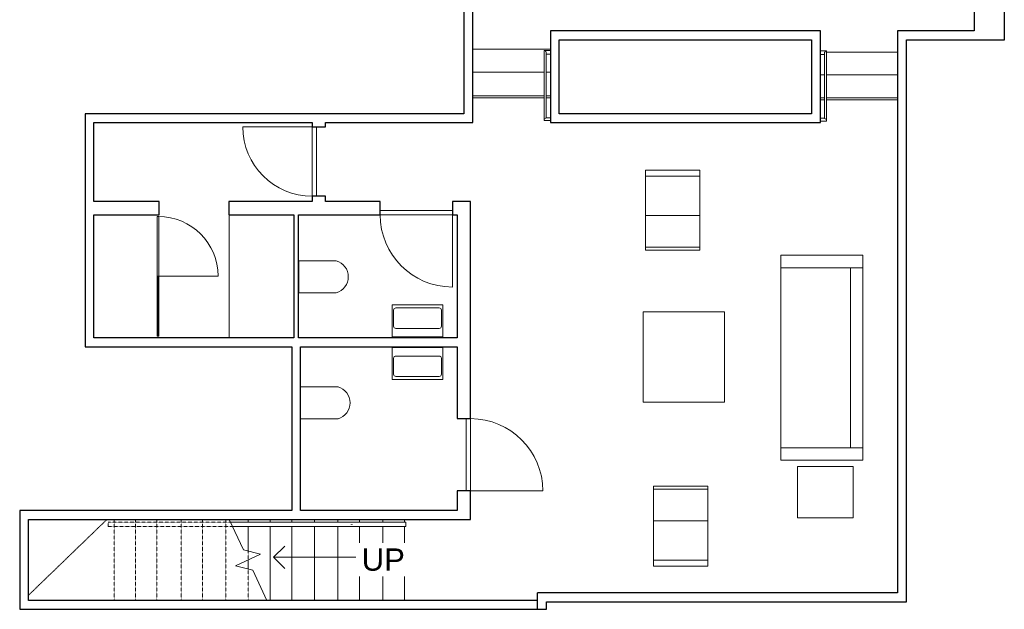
# Model space of a CAD drawing. Header units: millimetres. Extents: x -5903 to 5148, y -923 to 11622.
# Tile 1 of 37: x -5903 to 5148, y -923 to 5692. Entities that reach past the tile are written whole.
import ezdxf

# ---------------------------------------------------------------- set-up
doc = ezdxf.new("R2010")
doc.units = ezdxf.units.MM
doc.linetypes.add('Overhead', pattern=[3.96875, 2.38125, -1.5875])
for name, color, linetype, lineweight in [('A-DOOR-____-MCUT', 7, 'Continuous', 18), ('A-DOOR-____-OTLN', 7, 'Continuous', 9), ('A-FLOR-____-OTLN', 7, 'Continuous', 9), ('A-FLOR-HRAL-MBND', 7, 'Overhead', 9), ('A-FLOR-HRAL-OTLN', 7, 'Continuous', 9), ('A-GLAZ-CURT-MCUT', 7, 'Continuous', 18), ('A-GLAZ-CURT-OTLN', 7, 'Continuous', 9), ('A-GLAZ-CWMG-OTLN', 7, 'Continuous', 9), ('A-WALL-____-MCUT', 7, 'Continuous', 25), ('I-FURN-____-OTLN', 7, 'Continuous', 9), ('I-WALL-____-MCUT', 7, 'Continuous', 25), ('P-SANR-FIXT-OTLN', 7, 'Continuous', 9), ('S-STRS-____-IDEN', 7, 'Continuous', 9), ('S-STRS-____-MBND', 7, 'Overhead', 9), ('S-STRS-____-OTLN', 7, 'Continuous', 9)]:
    doc.layers.add(name, color=color, linetype=linetype, lineweight=lineweight)
doc.styles.add('Arial', font='arial.ttf', dxfattribs={"height": 250})

# ---------------------------------------------------------------- blocks, each defined once
blk = doc.blocks.new('Railing 1 - Railings 1-712862-Level 1')
at = {"layer": 'A-FLOR-HRAL-OTLN'}
for p, q in [((-18, 5346), (-18, 4568)), ((53, 5347), (-16, 5347)), ((7, 4589), (7, 5325)), ((53, 5307), (7, 5307)), ((-18, 4568), (-18, 4560)), ((-17, 4560), (53, 4560)), ((53, 4591), (5, 4591))]:
    blk.add_line(p, q, dxfattribs=at)
for points, knots in [([(-8, 5343), (-9, 5344), (-10, 5345), (-12, 5346), (-13, 5346), (-14, 5347), (-14, 5347), (-15, 5347), (-16, 5347), (-16, 5347), (-17, 5347), (-17, 5347), (-18, 5347), (-18, 5346), (-18, 5346)], [0, 0, 0, 0, 0.166667, 0.25, 0.333333, 0.375, 0.416667, 0.5, 0.541667, 0.583333, 0.666667, 0.75, 0.833333, 1, 1, 1, 1]), ([(7, 5325), (7, 5325), (7, 5326), (6, 5328), (6, 5329), (5, 5330), (4, 5331), (4, 5331), (3, 5333), (2, 5334), (1, 5334), (1, 5335), (-1, 5337), (-2, 5338), (-3, 5339)], [0, 0, 0, 0, 0.166667, 0.25, 0.333333, 0.416667, 0.458333, 0.5, 0.583333, 0.666667, 0.708333, 0.75, 0.833333, 1, 1, 1, 1]), ([(-8, 4582), (-9, 4581), (-10, 4580), (-12, 4579), (-13, 4578), (-14, 4577), (-14, 4576), (-15, 4575), (-16, 4574), (-16, 4573), (-17, 4572), (-17, 4571), (-18, 4570), (-18, 4569), (-18, 4568)], [0, 0, 0, 0, 0.166667, 0.25, 0.333333, 0.375, 0.416667, 0.5, 0.541667, 0.583333, 0.666667, 0.75, 0.833333, 1, 1, 1, 1]), ([(-18, 4560), (-18, 4560), (-18, 4560), (-18, 4560), (-18, 4560), (-17, 4560)], [0, 0, 0, 0, 0.1666667, 0.25, 0.3333333, 0.3333333, 0.3333333, 0.3333333]), ([(6, 4591), (5, 4591), (5, 4591), (4, 4591), (4, 4591), (3, 4590), (2, 4590), (1, 4590), (1, 4589), (-1, 4588), (-2, 4587), (-3, 4586)], [0.3333333, 0.3333333, 0.3333333, 0.3333333, 0.4166667, 0.4583333, 0.5, 0.5833333, 0.6666667, 0.7083333, 0.75, 0.8333333, 1, 1, 1, 1])]:
    blk.add_open_spline(points, degree=3, knots=knots, dxfattribs=at)
blk = doc.blocks.new('Railing 2 - Railings 1-724443-Level 1')
at = {"layer": 'A-FLOR-HRAL-OTLN'}
for p, q in [((6082, 5347), (6013, 5347)), ((6058, 5307), (6013, 5307)), ((6058, 5325), (6058, 4589)), ((6083, 4568), (6083, 5346)), ((6060, 4591), (6013, 4591)), ((6013, 4560), (6083, 4560)), ((6083, 4560), (6083, 4568))]:
    blk.add_line(p, q, dxfattribs=at)
for points, knots in [([(6068, 5339), (6067, 5338), (6066, 5337), (6064, 5335), (6063, 5334), (6063, 5333), (6062, 5332), (6061, 5331), (6061, 5331), (6060, 5330), (6060, 5329), (6059, 5328), (6058, 5326), (6058, 5325), (6058, 5325)], [0, 0, 0, 0, 0.166667, 0.25, 0.333333, 0.375, 0.416667, 0.5, 0.541667, 0.583333, 0.666667, 0.75, 0.833333, 1, 1, 1, 1]), ([(6083, 5346), (6083, 5346), (6083, 5347), (6083, 5347), (6082, 5347), (6081, 5347), (6081, 5347), (6080, 5347), (6079, 5347), (6078, 5346), (6078, 5346), (6077, 5346), (6075, 5345), (6074, 5344), (6073, 5343)], [0, 0, 0, 0, 0.166667, 0.25, 0.333333, 0.416667, 0.458333, 0.5, 0.583333, 0.666667, 0.708333, 0.75, 0.833333, 1, 1, 1, 1]), ([(6068, 4586), (6067, 4587), (6066, 4588), (6064, 4589), (6063, 4590), (6063, 4590), (6062, 4590), (6061, 4591), (6061, 4591), (6060, 4591), (6060, 4591), (6060, 4591)], [0, 0, 0, 0, 0.1666667, 0.25, 0.3333333, 0.375, 0.4166667, 0.5, 0.5416667, 0.5833333, 0.6666667, 0.6666667, 0.6666667, 0.6666667]), ([(6083, 4568), (6083, 4569), (6083, 4570), (6083, 4571), (6082, 4572), (6081, 4573), (6081, 4574), (6080, 4575), (6079, 4576), (6078, 4577), (6078, 4578), (6077, 4579), (6075, 4580), (6074, 4581), (6073, 4582)], [0, 0, 0, 0, 0.166667, 0.25, 0.333333, 0.416667, 0.458333, 0.5, 0.583333, 0.666667, 0.708333, 0.75, 0.833333, 1, 1, 1, 1]), ([(6083, 4560), (6083, 4560), (6083, 4560), (6083, 4560), (6083, 4560), (6083, 4560)], [0.6666667, 0.6666667, 0.6666667, 0.6666667, 0.75, 0.8333333, 1, 1, 1, 1])]:
    blk.add_open_spline(points, degree=3, knots=knots, dxfattribs=at)
blk = doc.blocks.new('Door_01 - Type 1-726586-Level 1')
at = {"layer": 'A-DOOR-____-MCUT'}
for p, q in [((405, 75), (-405, 75)), ((-405, 25), (405, 25))]:
    blk.add_line(p, q, dxfattribs=at)
at = {"layer": 'A-DOOR-____-OTLN'}
blk.add_line((405, 75), (405, 885), dxfattribs=at)
blk.add_arc((405, 75), 810, 90, 180, dxfattribs=at)
blk = doc.blocks.new('Door_01 - Type 1-727129-Level 1')
at = {"layer": 'A-DOOR-____-MCUT'}
for p, q in [((-405, -25), (405, -25)), ((405, -75), (-405, -75))]:
    blk.add_line(p, q, dxfattribs=at)
at = {"layer": 'A-DOOR-____-OTLN'}
blk.add_line((405, -75), (405, -885), dxfattribs=at)
blk.add_arc((405, -75), 810, 180, 270, dxfattribs=at)
blk = doc.blocks.new('Door_01 - Type 2-727385-Level 1')
at = {"layer": 'A-DOOR-____-MCUT'}
for p, q in [((390, 75), (-390, 75)), ((-390, 25), (390, 25))]:
    blk.add_line(p, q, dxfattribs=at)
at = {"layer": 'A-DOOR-____-OTLN'}
blk.add_line((390, 75), (390, 855), dxfattribs=at)
blk.add_arc((390, 75), 780, 90, 180, dxfattribs=at)
blk = doc.blocks.new('Chair_001 - Chair_001-731984-Level 1')
at = {"layer": 'I-FURN-____-OTLN'}
for p, q in [((-481, 1329), (-481, 1469)), ((-481, 1469), (439, 1469)), ((439, 1469), (439, 1329)), ((-481, 1329), (-481, -691)), ((-481, 1329), (299, 1329)), ((299, 1329), (299, -691)), ((439, 1329), (299, 1329)), ((439, -691), (439, 1329)), ((-481, -831), (-481, -691)), ((299, -691), (-481, -691)), ((299, -691), (439, -691)), ((439, -691), (439, -831)), ((439, -831), (-481, -831))]:
    blk.add_line(p, q, dxfattribs=at)
blk = doc.blocks.new('Chair_002 - Chair_002-733742-Level 1')
at = {"layer": 'I-FURN-____-OTLN'}
for p, q in [((-252, 329), (-252, -250)), ((372, 329), (-252, 329)), ((372, -250), (372, 329)), ((-252, -250), (372, -250))]:
    blk.add_line(p, q, dxfattribs=at)
blk = doc.blocks.new('Table_001 - Table_001-735149-Level 1')
at = {"layer": 'I-FURN-____-OTLN'}
for p, q in [((-456, 507), (-456, -507)), ((456, 507), (-456, 507)), ((456, -507), (456, 507)), ((-456, -507), (456, -507))]:
    blk.add_line(p, q, dxfattribs=at)
blk = doc.blocks.new('Chair_003 - Chair_003-737850-Level 1')
at = {"layer": 'I-FURN-____-OTLN'}
for p, q in [((-342, 438), (-342, 506)), ((268, 506), (-342, 506)), ((268, 506), (268, 438)), ((-342, -3), (-342, 438)), ((268, 438), (-342, 438)), ((268, 438), (268, -3)), ((-342, -357), (-342, -3)), ((268, -3), (-342, -3)), ((268, -3), (268, -357)), ((-342, -392), (-342, -357)), ((-342, -357), (268, -357)), ((268, -392), (-342, -392)), ((268, -357), (268, -392))]:
    blk.add_line(p, q, dxfattribs=at)
blk = doc.blocks.new('Toilet_001 - Toilet_001-740695-Level 1')
at = {"layer": 'P-SANR-FIXT-OTLN'}
for p, q in [((122, 175), (-298, 175)), ((-298, 175), (-298, -185)), ((-298, -185), (122, -185))]:
    blk.add_line(p, q, dxfattribs=at)
blk.add_arc((70, -5), 187, 286.1717, 73.8283, dxfattribs=at)
blk = doc.blocks.new('Lavabo_001 - Lavabo_001-742360-Level 1')
at = {"layer": 'P-SANR-FIXT-OTLN'}
for p, q in [((180, 186), (-389, 186)), ((-389, 186), (-389, -174)), ((-373, -54), (-373, 126)), ((-348, 151), (139, 151)), ((164, 126), (164, -54)), ((180, -174), (180, 186)), ((139, -79), (-348, -79)), ((-389, -174), (180, -174))]:
    blk.add_line(p, q, dxfattribs=at)
for centre, start, end in [((-348, 126), 90, 180), ((139, 126), 0, 90), ((-348, -54), 180, 270), ((139, -54), 270, 0)]:
    blk.add_arc(centre, 25, start, end, dxfattribs=at)
blk = doc.blocks.new('Toilet_001 - Toilet_001-V1-Level 1')
at = {"layer": 'P-SANR-FIXT-OTLN'}
for p, q in [((122, 175), (-298, 175)), ((-298, -185), (122, -185))]:
    blk.add_line(p, q, dxfattribs=at)
blk.add_arc((70, -5), 187, 286.1717, 73.8283, dxfattribs=at)
blk = doc.blocks.new('Lavabo_001 - Lavabo_001-742687-Level 1')
at = {"layer": 'P-SANR-FIXT-OTLN'}
for p, q in [((180, 174), (-389, 174)), ((-389, 174), (-389, -186)), ((180, -186), (180, 174)), ((-373, -126), (-373, 54)), ((-348, 79), (139, 79)), ((164, 54), (164, -126)), ((-389, -186), (180, -186)), ((139, -151), (-348, -151))]:
    blk.add_line(p, q, dxfattribs=at)
for centre, start, end in [((-348, 54), 90, 180), ((139, 54), 360, 90), ((-348, -126), 180, 270), ((139, -126), 270, 360)]:
    blk.add_arc(centre, 25, start, end, dxfattribs=at)
blk = doc.blocks.new('System Panel - Glazed 2-937055-Level 1')
at = {"layer": 'A-GLAZ-CURT-MCUT'}
for p, q in [((334, 6), (-334, 6)), ((-334, 6), (-334, -6)), ((334, -6), (334, 6)), ((-334, -6), (334, -6))]:
    blk.add_line(p, q, dxfattribs=at)
blk = doc.blocks.new('Door_Curtain_01 - Door_Curtain_01-937056-Level 1')
at = {"layer": 'A-DOOR-____-OTLN'}
blk.add_line((334, 5), (334, 673), dxfattribs=at)
blk.add_arc((334, 5), 668, 90, 180, dxfattribs=at)
blk = doc.blocks.new('Rectangular Mullion - 20 x 20mm-937054-Level 1')
at = {"layer": 'A-GLAZ-CWMG-OTLN'}
for p, q in [((-4360, 3483), (-4340, 3483)), ((-4360, 3483), (-4360, 2816)), ((-4340, 3483), (-4340, 2816)), ((-4340, 2816), (-4360, 2816))]:
    blk.add_line(p, q, dxfattribs=at)
blk = doc.blocks.new('Rectangular Mullion - 20 x 20mm-V2-Level 1')
at = {"layer": 'A-GLAZ-CWMG-OTLN'}
for p, q in [((-4360, 2811), (-4356, 2811)), ((-4360, 2811), (-4360, 2143)), ((-4344, 2811), (-4340, 2811)), ((-4340, 2811), (-4340, 2143)), ((-4356, 2143), (-4360, 2143)), ((-4340, 2143), (-4344, 2143))]:
    blk.add_line(p, q, dxfattribs=at)
blk = doc.blocks.new('Top Rail Type - Top Rail_Internal_-904667-Level 1')
at = {"layer": 'A-FLOR-HRAL-OTLN'}
for p, q in [((-2184, 56), (-2225, 56)), ((-2225, 6), (-2184, 6)), ((-1570, 56), (-2184, 56)), ((-2184, 6), (-1570, 6)), ((-2183, 29), (-2183, 34))]:
    blk.add_line(p, q, dxfattribs=at)
at = {"layer": 'A-FLOR-HRAL-OTLN', "flags": 128}
blk.add_lwpolyline([(-1570, 33), (-1570, 31), (-1570, 30)], dxfattribs=at)
at = {"layer": 'A-FLOR-HRAL-OTLN'}
blk.add_open_spline([(-2170, 33), (-2170, 33), (-2170, 31), (-2170, 30), (-2170, 30)], degree=3, dxfattribs=at)
blk = doc.blocks.new('Top Rail Type - Top Rail_Internal_-V3-Level 1')
at = {"layer": 'A-FLOR-HRAL-MBND'}
for p, q in [((-4911, 6), (-4911, 56)), ((-3538, 56), (-4911, 56)), ((-3515, 6), (-4911, 6))]:
    blk.add_line(p, q, dxfattribs=at)
at = {"layer": 'A-FLOR-HRAL-OTLN'}
for p, q in [((-3538, 56), (-3515, 6)), ((-2170, 56), (-3538, 56)), ((-2170, 6), (-3515, 6)), ((-1570, 56), (-2170, 56)), ((-1570, 6), (-2170, 6)), ((-1570, 6), (-1570, 56))]:
    blk.add_line(p, q, dxfattribs=at)

msp = doc.modelspace()

# ---------------------------------------------------------------- linework, layer by layer
at = {"layer": 'A-FLOR-____-OTLN'}
for p, q in [((-18, 4817), (-817, 4817)), ((53, 4817), (7, 4817)), ((3128, 4792), (3083, 4792)), ((3950, 4792), (3153, 4792)), ((-3553, 3503), (-3553, 2123))]:
    msp.add_line(p, q, dxfattribs=at)
at = {"layer": 'A-WALL-____-MCUT'}
for p, q in [((-917, 11622), (-917, 4638)), ((-817, 4538), (-817, 11572)), ((4808, 6482), (4808, 5567)), ((5148, 5467), (5148, 6482)), ((3083, 5567), (53, 5567)), ((53, 5567), (53, 4538)), ((3083, 4538), (3083, 5567)), ((4808, 5567), (3950, 5567)), ((3950, 5567), (3950, -738)), ((153, 5467), (2983, 5467)), ((153, 4638), (153, 5467)), ((2983, 5467), (2983, 4638)), ((4050, 5467), (5148, 5467)), ((4050, -838), (4050, 5467)), ((-917, 4638), (-5170, 4638)), ((-5170, 4638), (-5170, 2023)), ((-5070, 4538), (-2620, 4538)), ((-5070, 3653), (-5070, 4538)), ((-2620, 4538), (-2620, 4491)), ((-2470, 4538), (-817, 4538)), ((-2470, 4491), (-2470, 4538)), ((53, 4538), (3083, 4538)), ((2983, 4638), (153, 4638)), ((-2620, 4491), (-2470, 4491)), ((-4337, 3653), (-5070, 3653)), ((-4337, 3503), (-4337, 3653)), ((-2620, 3653), (-3554, 3653)), ((-3554, 3653), (-3554, 3503)), ((-2620, 3711), (-2620, 3653)), ((-2470, 3711), (-2620, 3711)), ((-2470, 3653), (-2470, 3711)), ((-1857, 3653), (-2470, 3653)), ((-1857, 3503), (-1857, 3653)), ((-842, 3653), (-1047, 3653)), ((-1047, 3653), (-1047, 3503)), ((-842, 1216), (-842, 3653)), ((-5070, 2123), (-5070, 3503)), ((-5070, 3503), (-4337, 3503)), ((-3554, 3503), (-2825, 3503)), ((-2775, 3503), (-1857, 3503)), ((-1047, 3503), (-992, 3503)), ((-992, 3503), (-992, 2123)), ((-2825, 2123), (-5070, 2123)), ((-992, 2123), (-2775, 2123)), ((-5170, 2023), (-2850, 2023)), ((-2850, 2023), (-2850, 186)), ((-2750, 2023), (-992, 2023)), ((-2750, 186), (-2750, 2023)), ((-992, 2023), (-992, 1216)), ((-992, 1216), (-842, 1216)), ((-842, 406), (-992, 406)), ((-992, 406), (-992, 186)), ((-842, 86), (-842, 406)), ((-2850, 186), (-5903, 186)), ((-5903, 186), (-5903, -923)), ((-992, 186), (-2750, 186)), ((-5803, 86), (-842, 86)), ((-5803, -823), (-5803, 86)), ((3950, -738), (-92, -738)), ((-92, -923), (-92, -738)), ((-92, -823), (-5803, -823)), ((8, -838), (4050, -838)), ((8, -923), (8, -838)), ((-5903, -923), (8, -923))]:
    msp.add_line(p, q, dxfattribs=at)
at = {"layer": 'I-WALL-____-MCUT'}
for p, q in [((-2825, 3503), (-2825, 2123)), ((-2775, 2123), (-2775, 3503))]:
    msp.add_line(p, q, dxfattribs=at)
at = {"layer": 'S-STRS-____-MBND'}
for p, q in [((-5803, 86), (-4923, 86)), ((-5803, -823), (-5803, 86)), ((-5803, -764), (-4923, 86)), ((-5803, -764), (-4923, 86)), ((-3552, 86), (-4923, 86)), ((-4843, -823), (-4843, 86)), ((-4843, -823), (-4843, 86)), ((-4603, -823), (-4603, 86)), ((-4603, -823), (-4603, 86)), ((-4363, -823), (-4363, 86)), ((-4363, -823), (-4363, 86)), ((-4090, -823), (-4090, 86)), ((-4090, -823), (-4090, 86)), ((-3850, -823), (-3850, 86)), ((-3850, -823), (-3850, 86)), ((-3590, -823), (-3590, 86)), ((-3590, -823), (-3590, 86)), ((-3340, -369), (-3340, -268)), ((-3340, -369), (-3340, -268)), ((-3340, -823), (-3340, -469)), ((-3340, -823), (-3340, -469)), ((-4069, -823), (-5803, -823))]:
    msp.add_line(p, q, dxfattribs=at)
at = {"layer": 'S-STRS-____-MBND', "linetype": 'Continuous'}
for p, q in [((-3552, 86), (-3393, -255)), ((-3199, -303), (-3482, -435)), ((-3393, -255), (-3199, -303)), ((-3482, -435), (-3287, -482)), ((-3287, -482), (-3128, -823))]:
    msp.add_line(p, q, dxfattribs=at)
at = {"layer": 'S-STRS-____-OTLN'}
for p, q in [((53, 5362), (-817, 5362)), ((3950, 5327), (3153, 5327)), ((-18, 5104), (-817, 5104)), ((53, 5104), (7, 5104)), ((3129, 5074), (3083, 5074)), ((3950, 5074), (3153, 5074)), ((-18, 4837), (-817, 4837)), ((-18, 4817), (-817, 4817)), ((53, 4837), (7, 4837)), ((53, 4817), (7, 4817)), ((3128, 4817), (3083, 4817)), ((3128, 4792), (3083, 4792)), ((3950, 4817), (3153, 4817)), ((3950, 4792), (3153, 4792)), ((-3340, 56), (-3340, 86)), ((-3340, -268), (-3340, 6)), ((-3090, 56), (-3090, 86)), ((-3090, -823), (-3090, 6)), ((-2850, 56), (-2850, 86)), ((-2850, -823), (-2850, 6)), ((-2593, 56), (-2593, 86)), ((-2593, -823), (-2593, 6)), ((-2333, 56), (-2333, 86)), ((-2333, -823), (-2333, 6)), ((-2088, 56), (-2088, 86)), ((-2088, -823), (-2088, 6)), ((-1828, 56), (-1828, 86)), ((-1828, -823), (-1828, 6)), ((-1583, 56), (-1583, 86)), ((-1583, -823), (-1583, 6)), ((-3054, -339), (-2929, -214)), ((-3340, -469), (-3340, -369)), ((-2850, -339), (-3054, -339)), ((-3054, -339), (-2929, -464)), ((-2593, -339), (-2850, -339)), ((-2333, -339), (-2593, -339)), ((-2088, -339), (-2333, -339)), ((-1828, -339), (-2088, -339)), ((-1583, -339), (-1828, -339))]:
    msp.add_line(p, q, dxfattribs=at)
at = {"layer": 'S-STRS-____-OTLN', "linetype": 'Overhead'}
for p, q in [((53, 5362), (-817, 5362)), ((3950, 5327), (3153, 5327)), ((-18, 5104), (-817, 5104)), ((53, 5104), (7, 5104)), ((3129, 5074), (3083, 5074)), ((3950, 5074), (3153, 5074)), ((-18, 4837), (-817, 4837)), ((53, 4837), (7, 4837)), ((3128, 4817), (3083, 4817)), ((3950, 4817), (3153, 4817)), ((-3340, 56), (-3340, 86)), ((-3340, -268), (-3340, 6)), ((-3090, 56), (-3090, 86)), ((-3090, -823), (-3090, 6)), ((-2850, 56), (-2850, 86)), ((-2850, -823), (-2850, 6)), ((-2593, 56), (-2593, 86)), ((-2593, -823), (-2593, 6)), ((-2333, 56), (-2333, 86)), ((-2333, -823), (-2333, 6)), ((-2088, 56), (-2088, 86)), ((-2088, -823), (-2088, 6)), ((-1828, 56), (-1828, 86)), ((-1828, -823), (-1828, 6)), ((-1583, 56), (-1583, 86)), ((-1583, -823), (-1583, 6)), ((-3340, -469), (-3340, -369))]:
    msp.add_line(p, q, dxfattribs=at)

# ---------------------------------------------------------------- block references
at = {"layer": 'A-DOOR-____-OTLN'}
for name, p, rotation in [('Door_01 - Type 2-727385-Level 1', (-2545, 4101), 89.9999999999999), ('Door_Curtain_01 - Door_Curtain_01-937056-Level 1', (-4350, 3150), 269.9999999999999), ('Door_01 - Type 1-726586-Level 1', (-917, 811), 269.9999999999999)]:
    msp.add_blockref(name, p, dxfattribs=dict(at, rotation=rotation))
msp.add_blockref('Door_01 - Type 1-727129-Level 1', (-1452, 3578), dxfattribs=at)
at = {"layer": 'A-FLOR-HRAL-OTLN'}
for name, p in [('Railing 1 - Railings 1-712862-Level 1', (0, 0)), ('Railing 2 - Railings 1-724443-Level 1', (-2930, -5)), ('Top Rail Type - Top Rail_Internal_-V3-Level 1', (0, 0)), ('Top Rail Type - Top Rail_Internal_-904667-Level 1', (0, 0))]:
    msp.add_blockref(name, p, dxfattribs=at)
at = {"layer": 'A-GLAZ-CURT-OTLN', "rotation": 89.99999999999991}
msp.add_blockref('System Panel - Glazed 2-937055-Level 1', (-4350, 2477), dxfattribs=at)
at = {"layer": 'A-GLAZ-CWMG-OTLN'}
for name in ['Rectangular Mullion - 20 x 20mm-937054-Level 1', 'Rectangular Mullion - 20 x 20mm-V2-Level 1']:
    msp.add_blockref(name, (0, 0), dxfattribs=at)
at = {"layer": 'I-FURN-____-OTLN'}
for name, p in [('Chair_003 - Chair_003-737850-Level 1', (1463, 3498)), ('Chair_001 - Chair_001-731984-Level 1', (3121, 1581)), ('Table_001 - Table_001-735149-Level 1', (1550, 1907)), ('Chair_002 - Chair_002-733742-Level 1', (3079, 352))]:
    msp.add_blockref(name, p, dxfattribs=at)
at = {"layer": 'I-FURN-____-OTLN', "rotation": 180}
msp.add_blockref('Chair_003 - Chair_003-737850-Level 1', (1478, 68), dxfattribs=at)
at = {"layer": 'P-SANR-FIXT-OTLN'}
for name, p in [('Toilet_001 - Toilet_001-740695-Level 1', (-2472, 2813)), ('Lavabo_001 - Lavabo_001-742360-Level 1', (-1333, 2307)), ('Lavabo_001 - Lavabo_001-742687-Level 1', (-1333, 1840)), ('Toilet_001 - Toilet_001-V1-Level 1', (-2452, 1399))]:
    msp.add_blockref(name, p, dxfattribs=at)

# ---------------------------------------------------------------- next in the draw order: texts
at = {"layer": 'S-STRS-____-IDEN', "insert": (-2065, -240), "char_height": 250, "width": 579.19, "attachment_point": 1, "line_spacing_factor": 0.941778, "style": 'Arial', "bg_fill": 3, "box_fill_scale": 1.25, "bg_fill_color": 256, "bg_fill_true_color": 13158600, "bg_fill_transparency": 0}
msp.add_mtext('UP', dxfattribs=at)

doc.saveas('drawing.dxf')
